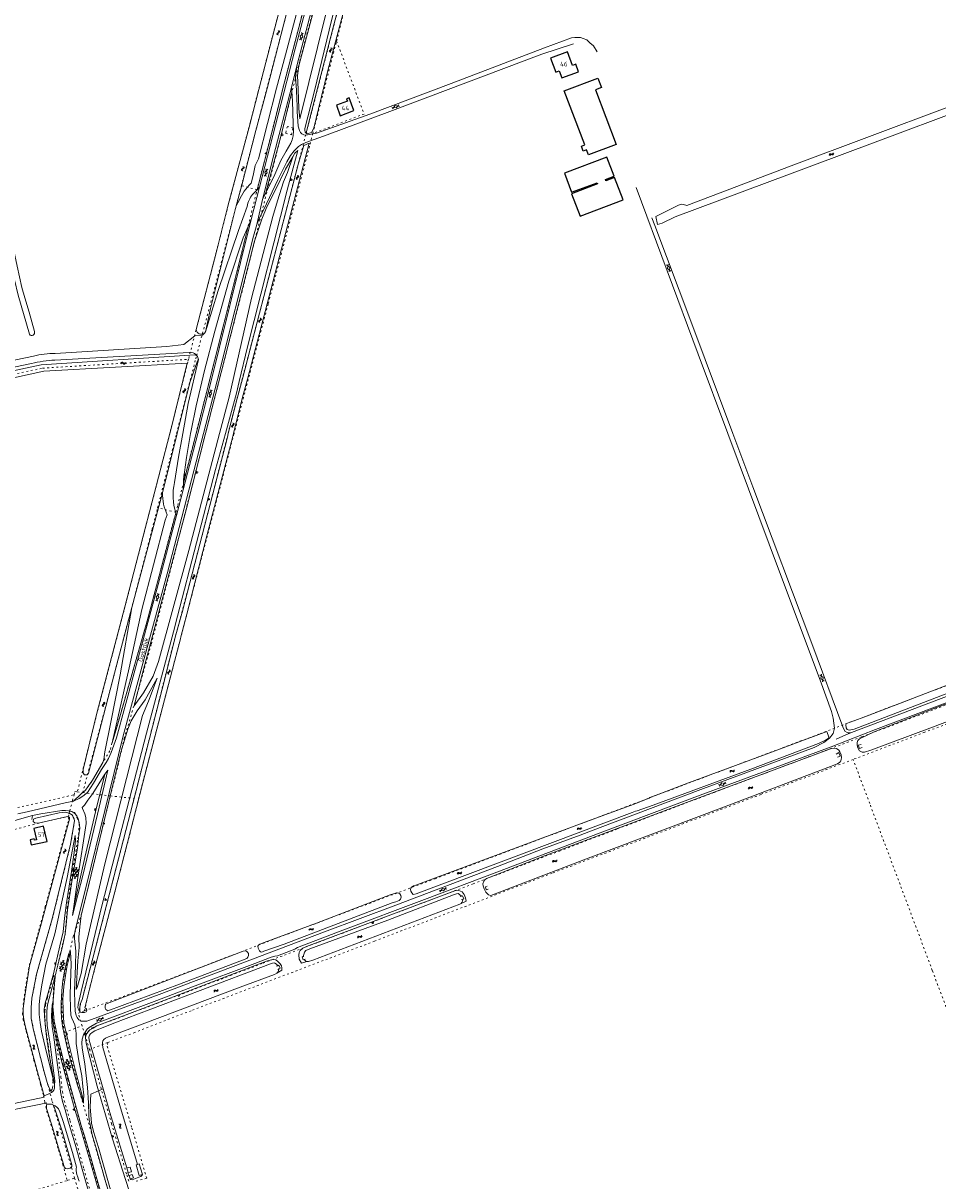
# Model space of a CAD drawing. Header units: metres. Extents: x 64961 to 73789, y 403835 to 410663.
# Tile 68 of 135: x 70276 to 70774, y 404593 to 405223. Entities that reach past the tile are written whole.
import ezdxf

# ---------------------------------------------------------------- set-up
doc = ezdxf.new("R2010")
doc.units = ezdxf.units.M
doc.linetypes.add('PERCEELGRENS', pattern=[2.5, 1, -1.5])
for name, color, linetype, lineweight in [('B-GEO-OG-GEBOUW_hoofdgebouw-G', 2, 'Continuous', 25), ('B-GEO-OG-GEBOUW_huisnr-T', 6, 'Continuous', 25), ('B-GEO-OG-GRENS_perceel-G', 253, 'PERCEELGRENS', 0), ('B-GEO-OG-HEK-G', 253, 'WZE_AFRASTERING', 0), ('B-GEO-OG-KUNSTWERK-G', 253, 'Continuous', 0), ('B-GEO-OG-OVLIJNOBJ-G', 253, 'Continuous', 0), ('B-GEO-OG-SLOOT_insteek-G', 253, 'Continuous', 0), ('B-GEO-OG-SLOOT_kant-G', 253, 'Continuous', 0), ('B-GEO-OG-STRAATNAAM-T', 7, 'Continuous', 35), ('B-GEO-OG-TALUD-S', 253, 'Continuous', 0), ('B-GEO-OG-VERH_gesl-S', 253, 'Continuous', 0), ('B-GEO-OG-VERH_kntgesl-G', 253, 'Continuous', 0), ('B-GEO-OG-VERH_kntopen-G', 253, 'Continuous', 0), ('B-GEO-OG-WATER-S', 253, 'Continuous', 0), ('T22', 7, 'Continuous', 0)]:
    doc.layers.add(name, color=color, linetype=linetype, lineweight=lineweight)
doc.styles.add('isocp', font='isocp.shx')
doc.linetypes.add('WZE_AFRASTERING', pattern='A,9,-1.72,[205,WZE.shx,S=0.155,R=0,X=0,Y=0],-3.28', length=14)

# ---------------------------------------------------------------- blocks, each defined once
blk = doc.blocks.new('S012')
at = {"color": 0}
for p, q in [((1.18, 2.05), (0, 0)), ((1.18, -2.05), (0, 0)), ((1.4, 0), (0.21, -2.05)), ((1.4, 0), (0.22, 2.05))]:
    blk.add_line(p, q, dxfattribs=at)
blk = doc.blocks.new('S04')
at = {"color": 0}
for p, q in [((0, 0.5), (0.5, 0.5)), ((0, 0.25), (1, 0.25)), ((0, 0), (0.5, 0)), ((0, -0.25), (1, -0.25)), ((0, -0.5), (0.5, -0.5))]:
    blk.add_line(p, q, dxfattribs=at)
blk = doc.blocks.new('S05')
at = {"color": 0}
for p, q in [((0.08, 0.3), (0.38, 0.59)), ((0.11, -0.19), (0.41, 0.09)), ((0.38, 0.59), (0.68, 0.71)), ((0.41, 0.09), (0.71, 0.21)), ((0.68, 0.71), (1.01, 0.62)), ((0.71, 0.21), (1.02, 0.12)), ((1.01, 0.62), (1.33, 0.37)), ((1.02, 0.12), (1.36, -0.12)), ((1.33, 0.37), (1.66, 0.13)), ((1.66, 0.13), (1.97, 0.04)), ((1.97, 0.04), (2.28, 0.16)), ((2.28, 0.16), (2.58, 0.44)), ((1.36, -0.12), (1.68, -0.37)), ((1.68, -0.37), (2, -0.46)), ((2, -0.46), (2.31, -0.33)), ((2.31, -0.33), (2.61, -0.05))]:
    blk.add_line(p, q, dxfattribs=at)
blk = doc.blocks.new('S016')
at = {"color": 0, "linetype": 'Continuous'}
for points in [[(0.01, -0.38), (2.65, 1.15)], [(2.65, -1.15), (0.01, 0.38)], [(5.07, -1.15), (1.09, 1.15)], [(1.09, -1.15), (5.07, 1.15)], [(6.16, -0.38), (3.51, 1.15)], [(3.51, -1.15), (6.16, 0.37)]]:
    blk.add_lwpolyline(points, dxfattribs=at)

msp = doc.modelspace()

# ---------------------------------------------------------------- linework, layer by layer
at = {"layer": 'B-GEO-OG-GEBOUW_hoofdgebouw-G'}
for points in [[(70578.641, 405196.895), (70577.107, 405200.975), (70575.37, 405200.322), (70572.608, 405207.671), (70563.406, 405204.213), (70566.271, 405196.588), (70568.132, 405197.287), (70569.561, 405193.483), (70578.641, 405196.895)], [(70591.162, 405188.29), (70587.796, 405187.016), (70599.041, 405157.31), (70584.074, 405151.644), (70583.061, 405154.32), (70581.227, 405153.626), (70580.194, 405156.354), (70582.016, 405157.044), (70570.889, 405186.436), (70589.235, 405193.381), (70591.162, 405188.29)], [(70456.259, 405175.695), (70453.677, 405182.633), (70452.338, 405182.135), (70452.818, 405180.844), (70446.76, 405178.59), (70448.862, 405172.942), (70456.259, 405175.695)], [(70602.956, 405127.063), (70598.306, 405139.278), (70593.57, 405137.495), (70593.279, 405138.186), (70597.978, 405139.954), (70594.067, 405150.348), (70570.953, 405141.649), (70574.865, 405131.256), (70588.726, 405136.472), (70588.99, 405135.771), (70574.886, 405130.464), (70579.488, 405118.231), (70602.956, 405127.063)], [(70289.148, 404777.978), (70287.269, 404786.175), (70281.978, 404784.962), (70283.369, 404778.897), (70282.352, 404778.663), (70282.209, 404779.286), (70279.899, 404778.756), (70280.53, 404776.002), (70289.148, 404777.978)]]:
    msp.add_lwpolyline(points, dxfattribs=at)
at = {"layer": 'B-GEO-OG-GRENS_perceel-G'}
for points in [[(70490.246, 405734.909), (70490.711, 405730.898), (70492.382, 405676.603), (70493.326, 405629.728), (70495.484, 405572.744), (70496.999, 405536.221), (70498.268, 405502.673), (70498.532, 405491.966), (70498.315, 405483.161), (70497.739, 405475.069), (70496.919, 405469.832), (70493.619, 405456.737), (70489.021, 405439.117), (70477.467, 405394.592), (70464.025, 405343.638), (70445.631, 405273.755), (70426.764, 405202.443), (70413.681, 405150.538), (70395.413, 405077.562), (70375.504, 405000)], [(70387.802, 405000), (70392.106, 405016.965), (70397.721, 405038.048), (70417.287, 405113.219), (70433.516, 405175.797), (70448.387, 405233.825), (70473.934, 405331.91), (70490.18, 405394.102), (70495.339, 405413.956), (70503.573, 405446.61), (70504.806, 405451.148), (70508.613, 405465.771), (70510.034, 405473.074), (70510.354, 405478.421), (70510.565, 405485.267), (70509.299, 405525.515), (70507.135, 405583.967), (70506.644, 405596.295), (70505.469, 405627.516), (70504.76, 405647.055), (70504.548, 405654.062), (70503.7, 405677.92), (70502.017, 405727.43)], [(70446.854, 405213.562), (70461.696, 405272.247), (70479.616, 405341.534), (70497.299, 405410.226), (70510.501, 405461.893), (70513.918, 405476.059), (70514.266, 405479.629), (70513.361, 405509.847), (70511.856, 405542.562), (70508.591, 405614.536), (70507.003, 405665.647), (70504.863, 405720.261)], [(70455.786, 405380.421), (70452.001, 405366.045), (70449.061, 405355.549), (70444.781, 405340.456), (70441.679, 405329.057), (70433.833, 405299.849), (70426.404, 405272.101), (70422.409, 405256.52), (70422.019, 405254.577), (70404.006, 405185.496), (70399.868, 405169.286), (70387.873, 405124.355), (70381.422, 405098.986), (70373.512, 405068.415), (70366.172, 405040.331)], [(70395.057, 405134.871), (70401.247, 405158.53), (70415.831, 405214.178), (70426.155, 405254.121), (70433.527, 405282.364), (70441.845, 405315.889), (70443.278, 405321.429)], [(70403.562, 405132.646), (70411.686, 405164.457), (70418.478, 405191.157), (70426.981, 405223.629), (70434.442, 405253.275), (70442.26, 405281.941), (70444.927, 405292.113), (70449.349, 405310.006), (70453.602, 405323.744)], [(70446.854, 405213.562), (70461.811, 405173.853), (70433.903, 405163.258)], [(70433.903, 405163.258), (70446.854, 405213.562)], [(70433.903, 405163.258), (70432.109, 405156.293), (70409.588, 405070.457), (70391.026, 405000)], [(70422.219, 405162.575), (70423.185, 405166.2), (70420.09, 405167.025), (70419.123, 405163.401), (70422.219, 405162.575)], [(70359.718, 405000), (70370.126, 405040.565), (70370.613, 405042.329), (70382.187, 405085.681), (70395.057, 405134.871)], [(70370.311, 405000), (70385.297, 405058.857), (70394.602, 405096.015), (70402.988, 405130.398), (70403.562, 405132.646)], [(70403.562, 405132.646), (70395.057, 405134.871)], [(70121.474, 405000), (70286.758, 405035.541), (70366.172, 405040.331)], [(70366.172, 405040.331), (70365.758, 405038.758), (70356.735, 405002.676), (70356.041, 405000)], [(70356.041, 405000), (70331.542, 404905.535), (70316.335, 404847.704), (70305.65, 404804.874)], [(70391.026, 405000), (70390.958, 404999.741), (70357.592, 404872.118), (70339.168, 404801.943), (70338.686, 404799.668), (70333.129, 404777.526), (70312.563, 404698.762), (70309.493, 404685.686)], [(70375.504, 405000), (70360.638, 404942.084), (70345.901, 404885.178), (70337.76, 404856.366), (70333.63, 404841.96), (70331.268, 404834.459), (70328.09, 404820.293), (70323.628, 404802.688)], [(70336.584, 404801.382), (70346.972, 404841.903), (70357.378, 404883.068), (70368.505, 404924.733), (70381.406, 404974.786), (70387.802, 405000)], [(70349.392, 404959.563), (70356.113, 404985.951), (70359.718, 405000)], [(70359.333, 404957.032), (70360.346, 404960.863), (70370.311, 405000)], [(70308.587, 404804.518), (70324.135, 404862.71), (70330.602, 404887.502), (70336.711, 404910.497), (70346.412, 404947.865), (70349.392, 404959.563)], [(70308.587, 404804.518), (70310.133, 404805.821), (70313.996, 404811.311), (70323.758, 404828.034), (70324.556, 404831.527), (70327.63, 404841.869), (70343.521, 404897.233), (70359.333, 404957.032)], [(70359.333, 404957.032), (70349.392, 404959.563)], [(70309.493, 404685.686), (70369.285, 404708.077), (70415.525, 404725.795), (70500.517, 404757.645), (70596.802, 404793.925), (70647.679, 404813.082), (70710.086, 404836.55), (70819.683, 404878.215), (70918.94, 404915.453), (70980.99, 404938.801), (71000, 404946.027)], [(70309.768, 404672.834), (70313.778, 404676.5), (70348.998, 404689.776), (70389.093, 404704.937), (70406.854, 404711.686), (70447.447, 404727.038), (70485.245, 404741.255), (70521.288, 404754.874), (70549.017, 404765.395), (70568.255, 404772.729), (70599.889, 404784.743), (70652.449, 404804.618), (70703.766, 404823.893), (70733.014, 404834.899), (70794.225, 404858), (70811.353, 404864.471), (70846.694, 404877.855), (70903.519, 404899.884), (70958.923, 404920.306), (71000, 404935.719)], [(71000, 404925.176), (70927.418, 404897.918), (70842.463, 404865.879), (70767.158, 404837.35), (70728.177, 404822.561)], [(70728.177, 404822.561), (70678.019, 404803.531), (70564.239, 404760.648), (70467.567, 404723.677), (70367.63, 404685.819), (70336.93, 404673.988), (70325.503, 404669.708), (70322.202, 404668.446)], [(70849.413, 404500), (70842.575, 404518.354), (70806.016, 404615.364), (70771.309, 404707.766), (70737.203, 404798.597), (70728.177, 404822.561)], [(70273.177, 404796.327), (70303.872, 404803.351)], [(70301.562, 404794.557), (70303.042, 404800.19), (70303.872, 404803.351)], [(70303.872, 404803.351), (70304.314, 404805.036), (70305.65, 404804.874)], [(70305.65, 404804.874), (70308.587, 404804.518)], [(70308.587, 404804.518), (70317.928, 404803.386), (70323.628, 404802.688)], [(70298.735, 404673.941), (70297.623, 404679.673), (70297.08, 404689.091), (70297.246, 404697.088), (70298.569, 404705.362), (70301.124, 404715.645), (70301.623, 404717.946), (70303.418, 404726.077), (70308.044, 404738.852), (70311.242, 404751.678), (70320.19, 404788.982), (70323.628, 404802.688)], [(70336.584, 404801.382), (70319.542, 404735.297), (70308.253, 404691.983), (70307.359, 404689.368), (70306.191, 404684.449)], [(70323.628, 404802.688), (70336.584, 404801.382)], [(70000, 404722.336), (70104.576, 404745.956), (70119.521, 404748.998), (70192.079, 404765.678), (70263.741, 404782.378), (70269.198, 404783.887), (70285.9, 404788.183), (70300.386, 404791.499), (70300.72, 404791.35)], [(70300.72, 404791.35), (70301.101, 404791.054), (70300.764, 404789.044), (70296.849, 404774.565), (70288.188, 404742.405), (70284.337, 404728.198), (70281.777, 404718.948), (70279.183, 404709.051), (70277.335, 404697.346), (70276.277, 404690.103), (70275.884, 404684.197), (70276.176, 404681.098), (70277.863, 404674.425), (70282.053, 404658.717), (70285.604, 404645.791), (70287.268, 404639.524), (70287.921, 404636.099), (70289.018, 404631.216), (70291.261, 404623.939), (70295.411, 404610.03), (70297.749, 404602.119), (70300.166, 404593.413)], [(70290.569, 404641.928), (70289.737, 404645.234), (70289.62, 404645.488), (70287.555, 404652.536), (70281.871, 404675.146), (70280.545, 404681.649), (70280.483, 404687.45), (70280.938, 404692.646), (70283.508, 404705.741), (70292.02, 404735.822), (70302.016, 404776.457), (70304.146, 404789.188), (70303.847, 404790.152), (70303.414, 404791.225), (70302.948, 404792.149), (70301.942, 404792.986), (70301.222, 404793.261)], [(70301.562, 404794.557), (70304.115, 404793.604), (70305.674, 404790.673), (70306.655, 404787.602), (70306.463, 404782.782), (70305.785, 404778.458), (70303.232, 404762.544), (70300.144, 404742.218), (70299.018, 404727.504), (70296.378, 404716.544), (70294.125, 404707.003), (70294.004, 404706.24)], [(70300.72, 404791.35), (70301.1, 404792.796), (70301.222, 404793.261)], [(70301.222, 404793.261), (70301.562, 404794.557)], [(70290.569, 404641.928), (70291.425, 404642.413), (70291.95, 404643.063), (70292.189, 404643.847), (70292.344, 404647.579), (70291.384, 404655.809), (70289.805, 404667.404), (70288.267, 404677.603), (70288.024, 404682.138), (70288.011, 404685.618), (70288.366, 404689.177), (70289.37, 404692.864), (70292.46, 404704.123), (70294.004, 404706.24)], [(70294.004, 404706.24), (70292.72, 404698.139), (70292.297, 404689.254), (70292.882, 404680.231), (70292.991, 404679.622)], [(70309.493, 404685.686), (70306.191, 404684.449)], [(70308.314, 404677.556), (70306.191, 404684.449)], [(70292.991, 404679.622), (70294.659, 404670.259), (70296.63, 404662.284), (70297.942, 404656.368), (70300.49, 404648.287), (70311.545, 404609.805), (70326.429, 404558.406), (70343.844, 404500)], [(70292.991, 404679.622), (70293.016, 404677.169), (70293.609, 404672.787), (70294.361, 404667.487), (70295.72, 404657.798), (70296.689, 404649.689), (70297.499, 404641.795), (70298.497, 404636.717), (70299.943, 404632.065), (70301.71, 404625.938), (70305.407, 404613.356), (70309.225, 404599.739), (70312.463, 404588.419), (70318.41, 404566.762), (70325.614, 404541.78), (70330.225, 404528.433), (70341.997, 404500)], [(70298.735, 404673.941), (70308.314, 404677.556)], [(70309.768, 404672.834), (70308.314, 404677.556)], [(70348.43, 404500), (70330.828, 404559.46), (70316.86, 404607.038), (70307.118, 404641.061), (70299.189, 404671.602), (70298.735, 404673.941)], [(70312.287, 404664.656), (70309.768, 404672.834)], [(70322.202, 404668.446), (70312.287, 404664.656)], [(70312.287, 404664.656), (70313.385, 404661.092), (70324.317, 404624.309), (70332.619, 404596.43), (70333.935, 404592.033)], [(70322.202, 404668.446), (70321.969, 404666.465), (70327.757, 404647.327), (70335.417, 404621.878), (70343.424, 404594.58), (70337.017, 404592.86)], [(70304.199, 404594.641), (70291.803, 404637.025), (70290.569, 404641.928)], [(70000, 404519.857), (70010.26, 404523.55), (70021.879, 404527.68), (70034.072, 404531.458), (70070.392, 404539.791), (70117.913, 404550.931), (70168.444, 404562.792), (70201.892, 404569.825), (70249.32, 404580.33), (70264.106, 404583.505), (70284.426, 404588.618), (70300.166, 404593.413)], [(70300.166, 404593.413), (70300.453, 404593.5), (70304.199, 404594.641)], [(70304.199, 404594.641), (70307.813, 404582.295)]]:
    msp.add_lwpolyline(points, dxfattribs=at)
at = {"layer": 'B-GEO-OG-HEK-G'}
for points in [[(70347.649, 404505.533), (70343.132, 404520.789), (70328.161, 404572.957), (70317.176, 404611.365), (70314.541, 404620.074), (70313.415, 404624.658), (70312.68, 404633.539), (70313.043, 404640.365), (70317.266, 404642.212)], [(70317.266, 404642.212), (70319.663, 404643.261)]]:
    msp.add_lwpolyline(points, dxfattribs=at)
at = {"layer": 'B-GEO-OG-KUNSTWERK-G'}
for points in [[(70430.797, 405162.978), (70430.839, 405162.994)], [(70430.839, 405162.994), (70433.135, 405163.842)], [(70429.018, 405156.773), (70431.866, 405157.91)], [(70732.535, 404830.776), (70731.004, 404830.314), (70731.64, 404828.539), (70733.037, 404829.056)], [(70718.983, 404825.524), (70720.414, 404826.269), (70721.109, 404824.419), (70719.617, 404823.882)], [(70528.889, 404753.533), (70527.889, 404753.156), (70528.409, 404751.512), (70529.504, 404751.891)], [(70514.248, 404747.975), (70514.805, 404748.13)], [(70514.805, 404748.13), (70515.4, 404748.296), (70516.094, 404746.687), (70515.569, 404746.51)], [(70515.569, 404746.51), (70514.872, 404746.275)], [(70428.629, 404715.253), (70428.041, 404715.09), (70428.612, 404713.418), (70429.202, 404713.616)], [(70429.071, 404715.375), (70428.629, 404715.253)], [(70414.162, 404710.006), (70414.812, 404710.288)], [(70414.787, 404708.293), (70415.326, 404708.572)], [(70415.326, 404708.572), (70416.098, 404708.972), (70415.454, 404710.566), (70414.812, 404710.288)], [(70429.202, 404713.616), (70429.699, 404713.782)], [(70341.019, 404596.611), (70339.405, 404596.029), (70337.65, 404601.853), (70338.438, 404602.113)], [(70338.438, 404602.113), (70339.306, 404602.4), (70341.241, 404596.691), (70341.019, 404596.611)], [(70332.633, 404600.351), (70334.35, 404600.72), (70335.092, 404598.151), (70333.377, 404597.836)], [(70332.633, 404600.351), (70333.377, 404597.836)], [(70333.926, 404595.959), (70333.778, 404595.916), (70333.158, 404597.764), (70333.377, 404597.836)], [(70334.383, 404594.393), (70336.214, 404594.919), (70335.605, 404596.699), (70333.868, 404596.156), (70333.926, 404595.959)], [(70333.926, 404595.959), (70334.383, 404594.393)]]:
    msp.add_lwpolyline(points, dxfattribs=at)
at = {"layer": 'B-GEO-OG-OVLIJNOBJ-G'}
for points in [[(70484.298, 405393.573), (70490.301, 405412.167), (70478.556, 405387.403), (70473.124, 405377.467), (70471.066, 405370.017), (70459.566, 405326.649), (70448.239, 405283.54), (70435.178, 405233.274), (70426.363, 405200.022), (70425.655, 405194.869), (70425.858, 405187.192), (70426.295, 405176.853), (70426.795, 405171.174), (70441.388, 405229.891), (70454.338, 405276.976), (70476.057, 405360.029), (70484.298, 405393.573)], [(70401.439, 405140.418), (70402.493, 405145.899), (70404.373, 405149.534), (70414.147, 405187.837), (70419.114, 405206.118), (70430.011, 405247.12), (70434.967, 405265.131), (70437.951, 405274.175), (70444.927, 405292.113), (70442.26, 405281.941), (70434.442, 405253.275), (70426.981, 405223.629), (70418.478, 405191.157), (70411.686, 405164.457), (70403.562, 405132.646)], [(70430.797, 405162.978), (70430.398, 405163.195), (70430.032, 405163.65), (70429.683, 405164.031), (70429.498, 405165.25), (70429.51, 405165.905), (70434.704, 405185.746), (70444.305, 405225.404), (70451.555, 405252.658), (70452.223, 405254.462), (70453.736, 405254.436)], [(70408.348, 405131.049), (70416.608, 405162.294), (70422.433, 405185.867)], [(70375.555, 405000), (70386.05, 405041.054), (70402.111, 405104.612), (70406.157, 405116.691), (70408.916, 405123.259), (70413.36, 405132.268), (70419.057, 405143.914), (70422.962, 405150.53)], [(70422.962, 405150.53), (70420.047, 405142.012), (70418.005, 405136.877), (70414.743, 405126.624), (70412.1, 405118.081), (70400.502, 405073.626), (70388.329, 405019.793), (70383.14, 405000)], [(70386.285, 405000), (70392.279, 405021.926), (70393.885, 405028.283), (70398.37, 405047.219), (70419.998, 405132.477), (70425.787, 405154.067), (70424.107, 405152.469), (70422.962, 405150.53)], [(70400.293, 405136.222), (70401.439, 405140.418)], [(70392.23, 405123.941), (70393.753, 405126.743)], [(70370.311, 405000), (70385.297, 405058.857), (70394.602, 405096.015), (70398.646, 405112.6)], [(70306.946, 404685.262), (70305.878, 404687.388), (70306.16, 404689.147), (70307.826, 404696.215), (70319.102, 404743.63), (70343.386, 404836.835), (70358.086, 404892.062), (70360.247, 404900.502), (70380.903, 404980.311), (70386.285, 405000)], [(70383.14, 405000), (70366.442, 404936.302), (70349.815, 404875.83), (70347.046, 404867.9), (70341.71, 404858.742), (70336.666, 404851.699), (70340.716, 404868.144), (70364.929, 404958.437), (70375.555, 405000)], [(70363.416, 404972.921), (70370.311, 405000)], [(70353.553, 404952.707), (70340.807, 404904.1), (70333.952, 404872.336), (70324.556, 404831.527), (70327.63, 404841.869), (70343.521, 404897.233), (70359.235, 404956.663)], [(70354.628, 404955.685), (70353.553, 404952.707)], [(70335.376, 404905.305), (70329.007, 404868.653), (70323.897, 404842.857), (70320.622, 404826.782), (70320.112, 404822.499), (70319.639, 404820.978), (70313.996, 404811.311), (70310.133, 404805.821), (70307.51, 404803.623), (70303.648, 404799.924)], [(70349.063, 404866.877), (70344.387, 404858.293), (70342.682, 404854.975), (70338.215, 404848.932), (70334.908, 404843.603), (70333.099, 404838.977), (70329.283, 404826.604), (70322.586, 404799.003), (70311.958, 404754.549), (70307.731, 404737.597), (70306.997, 404731.481), (70306.515, 404725.855), (70306.629, 404720.222), (70305.992, 404713.026), (70304.966, 404697.389), (70305.578, 404698.483), (70307.757, 404706.028), (70310.509, 404722.111), (70320.668, 404765.753), (70341.192, 404846.567), (70344.431, 404854.282), (70349.063, 404866.877)], [(70303.779, 404742.547), (70309.759, 404769.151), (70315.579, 404793.972), (70320.706, 404814.51)], [(70293.013, 404646.292), (70288.191, 404666.206), (70286.209, 404674.73), (70285.332, 404679.302), (70284.924, 404683.79), (70284.928, 404689.071), (70285.244, 404692.827), (70286.408, 404699.81), (70288.585, 404711.143), (70293.381, 404727.622), (70300.127, 404758.339), (70304.459, 404781.152), (70304.586, 404778.543), (70303.898, 404771.999), (70302.411, 404761.632), (70299.755, 404744.506), (70298.713, 404736.089), (70298.004, 404728.76), (70296.182, 404721.092), (70292.705, 404705.797), (70289.431, 404694.293), (70288.103, 404689.844), (70287.591, 404686.606), (70287.705, 404682.802), (70288.091, 404678.5), (70288.826, 404671.723), (70290.139, 404663.093), (70293.013, 404646.292)], [(70430.636, 404712.581), (70427.746, 404711.704), (70426.523, 404713.936), (70426.231, 404716.282), (70426.436, 404717.51), (70426.984, 404718.564), (70428.536, 404719.931), (70430.499, 404720.774), (70511.241, 404750.981), (70513.507, 404751.303), (70515.208, 404750.451), (70516.377, 404748.973), (70517.148, 404747.254), (70517.443, 404745.351), (70514.674, 404744.121)], [(70301.859, 404717.757), (70300.204, 404710.464), (70299.14, 404704.957), (70298.271, 404699.044), (70297.755, 404692.298), (70297.857, 404685.471), (70298.376, 404679.212), (70299.678, 404672.951), (70301.676, 404664.633), (70304.726, 404653.146), (70309.096, 404636.993)], [(70291.958, 404688.403), (70292.048, 404682.088), (70292.565, 404678.684), (70293.45, 404673.702), (70294.601, 404668.463), (70296.694, 404660.054), (70300.713, 404645.004), (70304.372, 404632.018), (70306.94, 404623.151)], [(70293.251, 404645.309), (70293.013, 404646.292)], [(70306.94, 404623.151), (70323.201, 404567.574), (70334.603, 404529.475), (70342.62, 404502.411), (70343.36, 404500)]]:
    msp.add_lwpolyline(points, dxfattribs=at)
for points in [[(70400.293, 405136.222, 0.0870348), (70393.753, 405126.743)], [(70354.628, 404955.685, -0.11272), (70352.056, 404967.715)]]:
    msp.add_lwpolyline(points, format="xyb", dxfattribs=at)
at = {"layer": 'B-GEO-OG-SLOOT_insteek-G'}
for points in [[(70000, 405440.755), (70012.776, 405443.527), (70074.51, 405456.775), (70126.679, 405468.072), (70136.894, 405470.009), (70184.869, 405480.138), (70185.882, 405480.233), (70186.289, 405480.001), (70186.487, 405479.53), (70193.315, 405448.268), (70209.978, 405374.689), (70228.129, 405293.092), (70257.984, 405157.241), (70263.012, 405136.061), (70272.807, 405091.052), (70275.431, 405079.444), (70277.076, 405073.806), (70279.512, 405065.925), (70282.36, 405055.423)], [(70279.521, 405053.939), (70273.464, 405075.281), (70267.413, 405100.365), (70260.832, 405129.468), (70254.7, 405158.871), (70242.471, 405214.144), (70226.313, 405286.648), (70209.565, 405360.678), (70191.658, 405441.26), (70183.616, 405476.941), (70128.088, 405465.128), (70076.032, 405453.562), (70032.111, 405444.407), (70000, 405437.583)], [(70404.44, 405187.161), (70422.019, 405254.577), (70422.552, 405257.226), (70422.869, 405258.249), (70423.368, 405258.952), (70424.027, 405259.202), (70424.477, 405259.213), (70425.019, 405259.185), (70425.821, 405259.021), (70426.543, 405258.578), (70426.808, 405257.675), (70426.776, 405256.927), (70426.508, 405255.472), (70421.133, 405234.923), (70409.077, 405187.753)], [(70452.228, 405248.522), (70445.413, 405222.447), (70436.802, 405189.115), (70431.304, 405167.932), (70430.564, 405164.109), (70430.7, 405163.302), (70430.839, 405162.994)], [(70433.135, 405163.842), (70434.494, 405166.23), (70436.941, 405176.724), (70442.077, 405197.52), (70451.831, 405234.125), (70455.575, 405248.061)], [(70409.077, 405187.753), (70402.848, 405164.826)], [(70824.253, 405189.824), (70705.737, 405145.695), (70631.236, 405117.973)], [(70635.777, 405124.641), (70637.653, 405124.051), (70694.39, 405145.695), (70779.704, 405177.636), (70823.413, 405193.396)], [(70404.44, 405187.161), (70399.161, 405166.637)], [(70399.161, 405166.637), (70387.873, 405124.355), (70381.422, 405098.986), (70370.361, 405056.54)], [(70392.23, 405123.941), (70395.284, 405135.08), (70402.848, 405164.826)], [(70429.018, 405156.773), (70426.138, 405147.099), (70404.792, 405065.392), (70395.583, 405029.778)], [(70398.331, 405029.472), (70409.111, 405070.498), (70420.115, 405112.926), (70427.563, 405141.251), (70431.866, 405157.91)], [(70635.777, 405124.641), (70634.861, 405124.724), (70633.102, 405124.24), (70620.667, 405118.038), (70621.629, 405113.761), (70624.239, 405114.468), (70631.236, 405117.973)], [(70375.487, 405055.239), (70378.152, 405068.055), (70392.23, 405123.941)], [(70369.586, 405042.702), (70286.011, 405037.248), (70109.998, 405000)], [(70132.559, 405000), (70287.506, 405033.835), (70365.555, 405038.206)], [(70365.555, 405038.206), (70356.735, 405002.676), (70356.041, 405000)], [(70370.885, 405039.028), (70366.991, 405027.737), (70360.089, 405000)], [(70395.583, 405029.778), (70392.623, 405019.043)], [(70398.331, 405029.472), (70395.708, 405019.785)], [(70387.885, 405000), (70392.623, 405019.043)], [(70395.708, 405019.785), (70390.715, 405000)], [(70356.041, 405000), (70331.542, 404905.535), (70316.335, 404847.704), (70311.867, 404829.795), (70308.915, 404817.103), (70308.827, 404815.945), (70308.789, 404815.03), (70309.48, 404814.111), (70311.009, 404814.142), (70311.698, 404815.145), (70326.91, 404873.629), (70335.376, 404905.305)], [(70360.089, 405000), (70352.056, 404967.715)], [(70362.61, 404901.982), (70362.763, 404902.475), (70387.374, 404997.944), (70387.885, 405000)], [(70390.715, 405000), (70389.605, 404995.601), (70376.205, 404944.299), (70365.209, 404901.661)], [(70352.056, 404967.715), (70335.376, 404905.305)], [(70362.61, 404901.982), (70358.881, 404889.162)], [(70365.209, 404901.661), (70362.091, 404889.277)], [(70306.946, 404685.262), (70306.969, 404686.962), (70307.293, 404689.357), (70308.253, 404691.983), (70323.082, 404748.879), (70335.861, 404798.564), (70353.633, 404867.884), (70358.881, 404889.162)], [(70362.091, 404889.277), (70361.766, 404888.2), (70358.545, 404875.895), (70341.417, 404809.759), (70326.126, 404750.546), (70314.545, 404706.184), (70309.8, 404687.426)], [(70856.058, 404888.702), (70855.888, 404889.839), (70855.344, 404890.571), (70854.734, 404890.713), (70853.596, 404890.6), (70779.478, 404862.966), (70734.554, 404845.68), (70724.545, 404842.157), (70724.141, 404841.314), (70724.432, 404839.762), (70724.997, 404838.878), (70726.068, 404838.421), (70728.678, 404839.089), (70776.001, 404857.117), (70850.757, 404885.293), (70855.419, 404887.135), (70855.849, 404887.559), (70856.058, 404888.702)], [(70850.075, 404879.337), (70773.673, 404850.755), (70739.605, 404837.518), (70731.689, 404833.744), (70730.717, 404832.798), (70730.409, 404831.843), (70730.43, 404830.552), (70730.6, 404829.434), (70730.958, 404828.452), (70731.679, 404827.287), (70733.078, 404826.53), (70734.408, 404826.495), (70737.904, 404827.558), (70771.469, 404840.217), (70848.527, 404869.322)], [(70619.246, 404797.705), (70672.564, 404817.33), (70709.241, 404831.293), (70713.202, 404832.99), (70714.535, 404833.98), (70714.961, 404834.633), (70713.865, 404837.844), (70679.317, 404824.903), (70638.537, 404809.792), (70623.888, 404804.257), (70617.469, 404801.855)], [(70530.888, 404748.513), (70529.572, 404748.891), (70528.839, 404749.544), (70528.067, 404750.31), (70527.165, 404752.119), (70526.643, 404753.858), (70526.57, 404754.825), (70527.058, 404756.352), (70527.635, 404757.102), (70528.423, 404757.723), (70532.329, 404759.267), (70560.056, 404770.028), (70644.649, 404801.762), (70715.88, 404828.304), (70719.181, 404828.547), (70720.45, 404827.599), (70721.034, 404826.659), (70721.686, 404825.093), (70721.825, 404823.576), (70721.765, 404822.587), (70721.456, 404821.747), (70720.992, 404821.036), (70719.601, 404820.159), (70656.646, 404796.295), (70583.912, 404768.76), (70530.888, 404748.513)], [(70488.789, 404753.742), (70489.998, 404754.142), (70584.023, 404789.097), (70608.434, 404797.985)], [(70617.04, 404801.411), (70608.434, 404797.985)], [(70619.246, 404797.705), (70610.635, 404794.564)], [(70617.469, 404801.855), (70617.04, 404801.411)], [(70291.533, 404641.325), (70289.62, 404645.488), (70287.555, 404652.536), (70281.871, 404675.146), (70280.545, 404681.649), (70280.483, 404687.45), (70280.938, 404692.646), (70283.508, 404705.741), (70292.02, 404735.822), (70302.016, 404776.457), (70304.146, 404789.188), (70303.847, 404790.152), (70303.414, 404791.225), (70302.948, 404792.149), (70301.942, 404792.986), (70300.55, 404793.518), (70299.481, 404793.813), (70297.616, 404793.775), (70295.7, 404793.475), (70283.012, 404790.634), (70281.796, 404790.1), (70281.619, 404788.716), (70282.585, 404788.013), (70284.435, 404787.888), (70285.9, 404788.183), (70300.386, 404791.499), (70301.309, 404791.089), (70301.429, 404790.7), (70301.331, 404789.989), (70297.565, 404776.068), (70285.611, 404731.68), (70279.667, 404710.196), (70277.253, 404694.904), (70276.145, 404686.989), (70276.191, 404683.818), (70276.492, 404680.97), (70277.507, 404676.923), (70283.666, 404653.837), (70287.652, 404639.552)], [(70610.635, 404794.564), (70609.741, 404794.354), (70607.878, 404793.682), (70490.136, 404749.372), (70488.597, 404749.105), (70487.769, 404749.993), (70487.382, 404750.799), (70487.107, 404751.735), (70487.213, 404752.456), (70487.638, 404753.085), (70488.789, 404753.742)], [(70404.986, 404722.033), (70404.255, 404721.482), (70403.979, 404720.888), (70404.091, 404719.877), (70404.45, 404719.045), (70404.805, 404718.442), (70405.468, 404717.841), (70406.095, 404717.752), (70407.187, 404718.25), (70418.339, 404721.946), (70477.21, 404744.491), (70479.11, 404745.067), (70481.005, 404745.872), (70481.712, 404746.504), (70482.116, 404747.685), (70481.876, 404748.472), (70481.237, 404749.38), (70480.73, 404749.841), (70479.946, 404750.044), (70479.405, 404749.956), (70478.358, 404749.577), (70476.103, 404748.825), (70435.947, 404733.519), (70435.934, 404733.533), (70407.392, 404722.873), (70404.986, 404722.033)], [(70514.674, 404744.121), (70515.121, 404744.615), (70515.502, 404745.514), (70515.652, 404746.327), (70515.569, 404746.51)], [(70430.636, 404712.581), (70431.551, 404712.656), (70433.9, 404713.391), (70513.949, 404743.73), (70514.674, 404744.121)], [(70321.04, 404689.334), (70364.697, 404706.233), (70395.892, 404718.211), (70397.046, 404718.365), (70397.833, 404718.175), (70398.347, 404717.682), (70398.809, 404717.001), (70398.924, 404715.921), (70398.59, 404714.907), (70397.952, 404714.166), (70361.253, 404700.342), (70322.231, 404685.754)], [(70414.249, 404706.177), (70417.067, 404707.802), (70417.078, 404709.167), (70416.781, 404710.273), (70416.118, 404711.352), (70414.935, 404712.599), (70413.696, 404713.43), (70412.22, 404713.728), (70409.272, 404712.973), (70401.936, 404710.18), (70348.082, 404689.554), (70316.285, 404677.511), (70314.3, 404676.349), (70312.446, 404675.329), (70311.295, 404674.183), (70310.436, 404672.917), (70310.034, 404671.189), (70310.403, 404668.066), (70316.508, 404644.804), (70317.266, 404642.212)], [(70338.438, 404602.113), (70328.844, 404634.205), (70319.498, 404665.847), (70319.312, 404667.368), (70319.366, 404668.433), (70319.619, 404669.424), (70320.091, 404670.123), (70321.065, 404670.871), (70322.646, 404671.582), (70324.688, 404672.33), (70394.297, 404698.584), (70412.97, 404705.59), (70414.249, 404706.177)], [(70306.946, 404685.262), (70308.091, 404684.87), (70309.531, 404684.823), (70310.465, 404685.131), (70310.841, 404685.971), (70310.638, 404686.799), (70310.149, 404687.19), (70309.8, 404687.426)], [(70322.231, 404685.754), (70321.101, 404686.426), (70320.815, 404687.139), (70320.76, 404688.103), (70321.04, 404689.334)], [(70317.266, 404642.212), (70324.884, 404616.146), (70331.907, 404593.972), (70334.083, 404587.16)], [(70319.663, 404643.261), (70323.374, 404630.354), (70332.633, 404600.351)], [(70289.049, 404634.99), (70288.856, 404634.427), (70288.912, 404632.581), (70291.529, 404624.088), (70295.773, 404609.864), (70298.037, 404602.204), (70298.475, 404600.851), (70299.166, 404599.914), (70300.344, 404599.77), (70301.72, 404600.021), (70302.597, 404600.935), (70302.578, 404601.867), (70297.409, 404620.271), (70293.355, 404632.466), (70292.748, 404634.466)], [(70334.383, 404594.393), (70334.486, 404594.253), (70334.734, 404594.014), (70335.52, 404593.701), (70337.336, 404594.41), (70339.156, 404595.147), (70340.16, 404595.609), (70340.564, 404595.932), (70340.888, 404596.285), (70341.019, 404596.611)]]:
    msp.add_lwpolyline(points, dxfattribs=at)
for points in [[(70279.521, 405053.939, 0.8119336), (70282.36, 405055.423)], [(70370.361, 405056.54, 0.5938079), (70374.926, 405054.641)], [(70369.586, 405042.702, -0.2747748), (70371.362, 405041.37)], [(70371.362, 405041.37, -0.3002392), (70370.885, 405039.028)]]:
    msp.add_lwpolyline(points, format="xyb", dxfattribs=at)
at = {"layer": 'B-GEO-OG-SLOOT_kant-G'}
for points in [[(70428.629, 404715.253), (70428.96, 404716.386), (70429.42, 404717.618), (70430.149, 404718.505), (70432.332, 404719.501), (70474.784, 404735.154), (70510.496, 404748.914), (70512.221, 404749.483), (70513.028, 404749.535), (70513.819, 404749.131), (70514.805, 404748.13)], [(70319.663, 404643.261), (70312.025, 404669.857), (70312, 404671.345), (70312.244, 404672.458), (70312.88, 404673.204), (70313.759, 404673.942), (70315.277, 404674.777), (70325.599, 404678.96), (70372.642, 404696.759), (70410.861, 404711.373), (70412.024, 404711.749), (70412.8, 404711.895), (70413.293, 404711.701), (70414.094, 404711.063), (70414.812, 404710.288)], [(70414.249, 404706.177), (70414.802, 404706.873), (70415.154, 404707.617), (70415.365, 404708.204), (70415.326, 404708.572)], [(70429.202, 404713.616), (70429.689, 404713.125), (70430.157, 404712.706), (70430.636, 404712.581)]]:
    msp.add_lwpolyline(points, dxfattribs=at)
at = {"layer": 'B-GEO-OG-VERH_kntgesl-G'}
for points in [[(70494.124, 405463.265), (70493.478, 405460.581), (70479.904, 405408.809), (70462.746, 405342.613), (70442.84, 405266.903), (70425.347, 405200.788)], [(70464.592, 405362.449), (70460.996, 405348.483), (70442.555, 405278.492), (70424.259, 405209.247), (70415.08, 405173.4), (70404.862, 405134.025)], [(70425.347, 405200.788), (70424.774, 405196.961), (70424.481, 405194.103), (70424.604, 405191.481), (70425.009, 405186.814), (70425.149, 405181.983), (70425.348, 405178.367), (70425.46, 405175.127), (70425.92, 405167.184), (70426.591, 405164.852), (70427.208, 405163.756), (70428.018, 405163.012), (70429.056, 405162.451), (70430.176, 405162.263), (70435.904, 405163.379), (70464.886, 405173.69), (70509.233, 405190.377), (70560.048, 405209.833), (70574.76, 405215.322), (70576.691, 405215.475), (70577.963, 405215.434), (70579.722, 405215.441), (70581.173, 405214.929), (70583.143, 405214.146), (70584.82, 405212.657), (70586.699, 405210.958), (70588.814, 405207.759)], [(70403.464, 405113.695), (70405.512, 405118.451), (70407.181, 405121.884), (70414.817, 405137.977), (70419.761, 405147.772), (70421.805, 405151.236), (70423.835, 405153.895), (70426.157, 405156.119), (70427.75, 405157.327), (70430.109, 405158.427), (70441.785, 405162.565), (70475.804, 405175.165), (70558.642, 405206.47), (70575.957, 405212.026)], [(70422.245, 405188.228), (70412.679, 405151.639), (70406.528, 405127.341)], [(70422.245, 405188.228), (70422.433, 405185.867)], [(70422.433, 405185.867), (70422.813, 405181.088), (70423.246, 405168.373), (70423.347, 405164.534), (70423.133, 405161.936), (70422.742, 405159.866), (70421.867, 405158.028), (70419.413, 405153.598), (70416.519, 405148.633), (70412.602, 405139.718), (70408.348, 405131.049)], [(70400.313, 405116.497), (70404.862, 405134.025)], [(70408.348, 405131.049), (70406.528, 405127.341)], [(70659.899, 405000), (70643.737, 405043.105), (70610.005, 405133.801)], [(70371.24, 405000), (70377.301, 405023.543), (70400.313, 405116.497)], [(70403.464, 405113.695), (70401.627, 405107.345), (70381.824, 405028.673), (70374.398, 405000)], [(70662.633, 405000), (70639.761, 405061.14), (70620.234, 405113.131), (70618.628, 405117.302)], [(70374.398, 405000), (70354.627, 404923.655), (70330.541, 404835.398), (70310.679, 404754.169), (70304.515, 404729.676), (70304.116, 404727.28), (70304.198, 404725.08), (70304.767, 404718.188), (70304.632, 404710.144), (70304.121, 404696.737), (70304.23, 404689.537), (70304.497, 404685.587), (70305.085, 404683.267), (70305.61, 404682.195), (70305.959, 404681.587), (70306.514, 404680.87), (70307.685, 404680.204), (70309.05, 404680.045), (70310.914, 404680.102), (70315.36, 404681.684)], [(70363.329, 404969.267), (70371.24, 405000)], [(70716.397, 404848.584), (70710.148, 404865.722), (70688.154, 404924.643), (70659.899, 405000)], [(70722.561, 404840.32), (70705.63, 404885.61), (70673.484, 404970.995), (70662.633, 405000)], [(70359.638, 404955.391), (70349.745, 404917.809), (70327.017, 404834.375), (70324.139, 404826.331), (70322.618, 404823.147), (70321.341, 404820.808), (70318.824, 404817.043), (70314.401, 404809.714), (70311.146, 404804.648), (70308.687, 404802.602), (70306.644, 404801.254), (70303.648, 404799.924)], [(70706.957, 404829.124), (70712.26, 404831.757), (70715.41, 404834.118), (70717.262, 404836.737), (70718.026, 404839.542), (70717.264, 404844.946), (70716.397, 404848.584)], [(70590.327, 404785.501), (70645.241, 404806.272), (70706.957, 404829.124)], [(70590.373, 404782.653), (70644.837, 404803.075), (70716.147, 404829.429), (70725.401, 404833.047)], [(70303.779, 404742.547), (70303.102, 404737.708), (70308.766, 404760.156), (70317.578, 404796.606), (70322.319, 404816.723), (70320.704, 404814.507)], [(70303.779, 404742.547), (70305.986, 404758.327), (70310.519, 404787.768), (70310.286, 404790.973), (70309.797, 404792.978), (70308.507, 404795.862), (70308.289, 404796.474), (70309.551, 404797.749), (70311.308, 404800.341), (70314.125, 404804.055), (70320.704, 404814.507)], [(70273.182, 404792.876), (70278.428, 404794.132), (70299.078, 404798.936), (70303.648, 404799.924)], [(70271.605, 404789.273), (70281.288, 404792.026)], [(70281.288, 404792.026), (70281.028, 404791.05), (70280.905, 404789.798)], [(70293.66, 404704.715), (70297.491, 404720.018), (70299.108, 404727.663), (70299.551, 404732.505), (70300.262, 404740.654), (70302.912, 404757.164), (70305.81, 404774.314), (70306.467, 404781.454), (70306.934, 404785.139), (70306.61, 404788.193), (70306.067, 404790.159), (70305.343, 404791.824), (70304.233, 404793.182), (70302.699, 404794.289), (70300.863, 404794.662), (70299.143, 404794.814), (70297.242, 404794.719), (70285.765, 404793.031), (70281.288, 404792.026)], [(70315.36, 404681.684), (70350.253, 404694.71), (70395.833, 404711.903), (70440.356, 404728.812), (70479.155, 404743.32), (70534.563, 404764.351), (70559.156, 404773.823), (70579.508, 404781.419), (70590.327, 404785.501)], [(70316.105, 404678.994), (70348.993, 404691.359), (70368.41, 404698.734), (70402.382, 404711.495), (70411.296, 404714.895), (70413.288, 404715.428), (70414.77, 404715.59), (70424.203, 404719.267), (70424.686, 404719.639), (70425.539, 404720.226), (70450.222, 404729.574), (70494.659, 404746.351), (70534.172, 404761.291), (70590.373, 404782.653)], [(70309.096, 404636.993), (70308.949, 404635.395), (70305.728, 404645.199), (70300.71, 404663.513), (70298.483, 404673.002), (70297.519, 404677.311), (70297.111, 404681.78), (70296.895, 404685.974), (70296.805, 404690.413), (70297.052, 404692.936), (70297.216, 404696.802), (70297.738, 404702.335), (70298.644, 404707.354), (70299.898, 404712.678), (70300.828, 404716.466), (70301.812, 404718.557), (70301.859, 404717.757)], [(70301.859, 404717.757), (70302.239, 404711.327), (70301.873, 404700.833), (70301.787, 404694.04), (70301.947, 404687.103), (70302.208, 404683.451), (70302.726, 404681.82), (70303.532, 404679.802), (70304.33, 404678.195), (70304.74, 404676.375), (70305.061, 404673.396), (70305.104, 404671.289), (70305.092, 404670.057), (70305.021, 404668.022), (70306.484, 404658.48), (70308.05, 404650.284), (70308.632, 404644.586), (70309.25, 404639.897), (70309.096, 404636.993)], [(70293.251, 404645.309), (70293.346, 404647.616), (70292.374, 404655.955), (70290.795, 404667.547), (70289.264, 404677.703), (70289.024, 404682.176), (70289.011, 404685.571), (70289.352, 404688.992), (70293.66, 404704.715)], [(70291.958, 404688.402), (70292.004, 404688.86), (70292.495, 404691.333)], [(70292.495, 404691.333), (70292.526, 404689.822), (70292.379, 404687.841), (70292.635, 404684.413), (70293.058, 404680.149), (70294.962, 404670.915), (70299.161, 404654.32), (70307.814, 404623.318)], [(70300.751, 404625.656), (70298.985, 404631.778), (70297.527, 404636.469), (70296.508, 404641.653), (70295.694, 404649.585), (70294.727, 404657.682), (70292.612, 404672.696), (70292.02, 404677.068), (70291.679, 404682.808), (70291.756, 404686.392), (70291.958, 404688.402)], [(70316.105, 404678.994), (70312.102, 404676.73), (70310.986, 404675.681), (70310.333, 404674.735), (70309.718, 404673.789), (70309.086, 404672.732), (70308.204, 404670.232), (70308.094, 404668.327), (70308.301, 404665.458), (70309.725, 404656.886), (70311.274, 404644.024), (70311.78, 404635.639), (70311.993, 404628.833), (70312.172, 404626.467), (70312.637, 404623.79)], [(70226.903, 404628.392), (70229.126, 404627.373), (70230.548, 404627.141), (70235.016, 404627.661), (70287.554, 404638.785), (70287.503, 404639.493), (70287.652, 404639.552)], [(70287.652, 404639.552), (70290.205, 404640.574), (70291.533, 404641.325)], [(70291.533, 404641.325), (70292.086, 404641.638), (70292.851, 404642.587), (70293.183, 404643.676), (70293.251, 404645.309)], [(70157.454, 404629.518), (70163.281, 404624.637), (70166.946, 404621.52), (70172.527, 404615.906), (70174.531, 404614.566), (70176.354, 404613.931), (70178.006, 404613.461), (70180.111, 404613.597), (70185.147, 404614.614), (70231.58, 404624.102), (70285.822, 404634.962), (70288.851, 404635.583), (70289.049, 404634.99)], [(70289.049, 404634.99), (70289.982, 404635.009), (70291.513, 404634.966), (70292.748, 404634.466)], [(70292.748, 404634.466), (70293.62, 404634.113), (70294.569, 404633.311), (70295.391, 404632.339), (70296.188, 404630.751), (70297.954, 404625.581)], [(70306.747, 404593.115), (70306.306, 404593.983), (70305.852, 404595.203), (70305.433, 404596.638), (70304.978, 404598.588), (70304.97, 404599.44), (70305.1, 404600.03), (70305.17, 404600.46), (70305.166, 404600.717), (70303.068, 404608.595), (70297.954, 404625.581)], [(70340.914, 404500), (70329.28, 404528.106), (70324.658, 404541.486), (70317.455, 404566.464), (70311.496, 404588.166), (70308.22, 404599.616), (70304.44, 404613.099), (70300.751, 404625.656)], [(70343.959, 404500), (70343.446, 404501.745), (70339.648, 404515.107), (70334.542, 404531.816), (70331.264, 404543.185), (70325.138, 404563.717), (70319.718, 404582.506), (70315.618, 404596.838), (70312.471, 404607.729), (70309.557, 404617.638), (70307.814, 404623.318)], [(70348.247, 404500), (70345.593, 404508.896), (70336.315, 404540.549), (70327.852, 404569.779), (70320.907, 404593.667), (70315.906, 404611.021), (70313.719, 404618.321), (70312.637, 404623.79)]]:
    msp.add_lwpolyline(points, dxfattribs=at)
at = {"layer": 'B-GEO-OG-VERH_kntopen-G'}
for points in [[(70401.049, 405129.981), (70403.562, 405132.646)], [(70403.562, 405132.646), (70404.862, 405134.025)], [(70375.487, 405055.239), (70382.319, 405077.714), (70393.36, 405110.394), (70398.117, 405123.59)], [(70367.35, 405000), (70367.633, 405001.674), (70370.368, 405014.952), (70374.9, 405034.315), (70380.615, 405055.6), (70388.097, 405082.954), (70396.053, 405106.534), (70398.646, 405112.6)], [(70398.646, 405112.6), (70400.313, 405116.497)], [(70374.926, 405054.641), (70375.487, 405055.239)], [(70374.926, 405054.641), (70373.793, 405053.452), (70369.726, 405053.201), (70363.731, 405048.486), (70354.452, 405047.254), (70293.643, 405043.466)], [(70293.47, 405039.922), (70366.548, 405044.093)], [(70083.424, 405000), (70208.042, 405026.733), (70281.77, 405042.115)], [(70280.675, 405038.1), (70165.706, 405014.047), (70099.69, 405000)], [(70371.667, 405040.17), (70365.965, 405016.236), (70363.036, 405000)], [(70363.036, 405000), (70360.713, 404987.124), (70358.503, 404973.211)], [(70363.416, 404972.921), (70363.465, 404974.959), (70365.147, 404986.967), (70367.35, 405000)], [(70363.329, 404969.267), (70363.416, 404972.921)], [(70359.638, 404955.391), (70359.235, 404956.663)], [(70725.401, 404833.047), (70740.418, 404838.918), (70871.977, 404888.541), (70989.791, 404933.024), (71000, 404936.876)], [(70727.378, 404837.264), (70803.962, 404866.305), (70915.686, 404908.087), (71000, 404939.971)], [(70722.561, 404840.32), (70723.738, 404838.022), (70724.948, 404837.187), (70725.444, 404837.024), (70726.167, 404836.979), (70727.378, 404837.264)]]:
    msp.add_lwpolyline(points, dxfattribs=at)
for points in [[(70401.049, 405129.981, 0.1300025), (70398.117, 405123.59)], [(70293.643, 405043.466, 0.0661072), (70281.77, 405042.115)], [(70366.548, 405044.093, -0.3466921), (70371.362, 405041.37)], [(70280.675, 405038.1, -0.0362962), (70293.47, 405039.922)], [(70371.362, 405041.37, -0.0693466), (70371.667, 405040.17)], [(70358.503, 404973.211, 0.1221915), (70359.235, 404956.663)]]:
    msp.add_lwpolyline(points, format="xyb", dxfattribs=at)
at = {"layer": 'T22'}
for points in [[(70422.245, 405188.228), (70425.347, 405200.788)], [(70406.528, 405127.341), (70403.464, 405113.695)], [(70363.329, 404969.267), (70359.638, 404955.391)], [(70718.929, 404833.557), (70724.284, 404835.907)], [(70724.284, 404835.907), (70727.378, 404837.264)], [(70292.495, 404691.333), (70293.66, 404704.715)]]:
    msp.add_lwpolyline(points, dxfattribs=at)

# ---------------------------------------------------------------- block references
at = {"layer": 'B-GEO-OG-TALUD-S'}
for p, rotation in [((70416.766, 405162.64), 346.5144568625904), ((70408.889, 405152.272), 166.154588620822), ((70421.734, 405138.217), 344.3365926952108), ((70370.394, 404978.944), 345.9153861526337), ((70364.58, 404977.286), 164.5032039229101), ((70376.852, 404964.255), 346.6883625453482), ((70315.835, 404795.206), 167.1549201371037), ((70319.576, 404787.717), 348.2993095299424), ((70320.653, 404746.37), 343.9356260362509), ((70466.318, 404734.126), 290.084904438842), ((70294.112, 404711.378), 167.323340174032), ((70360.673, 404694.495), 291.0693995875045), ((70299.459, 404673.094), 10.8134726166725), ((70304.249, 404632.079), 194.137029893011), ((70324.551, 404617.262), 14.71528873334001)]:
    msp.add_blockref('S04', p, dxfattribs=dict(at, rotation=rotation))
at = {"layer": 'B-GEO-OG-VERH_gesl-S'}
for name, p, rotation in [('S012', (70428.403, 405215.898), 165.2272760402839), ('S012', (70479.305, 405177.125), 109.3224823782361), ('S012', (70409.096, 405141.816), 167.1170205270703), ('S012', (70628.398, 405090.296), 202.0779416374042), ('S012', (70378.818, 405021.508), 166.9366626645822), ('S012', (70350.017, 404910.655), 165.8803970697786), ('S012', (70711.873, 404867.089), 200.7907252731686), ('S012', (70657.194, 404808.44), 109.5035732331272), ('S016', (70304.363, 404757.743), 81.78079075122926), ('S012', (70504.532, 404752.315), 291.3543773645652), ('S016', (70298.123, 404713.178), 255.4080437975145), ('S012', (70318.195, 404680.528), 111.4610635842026), ('S016', (70301.46, 404653.368), 105.1344750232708)]:
    msp.add_blockref(name, p, dxfattribs=dict(at, rotation=rotation))
at = {"layer": 'B-GEO-OG-WATER-S'}
for p, rotation in [((70415.229, 405219.418), 256.8808553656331), ((70443.942, 405209.989), 255.81081984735), ((70715.29, 405151.208), 26.82140642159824), ((70395.53, 405142.749), 74.86552497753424), ((70425.26, 405137.958), 73.92082762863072), ((70404.915, 405060.282), 74.04673812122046), ((70329.261, 405038.053), 2.006538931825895), ((70364.183, 405024.527), 253.3227060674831), ((70390.16, 405003.169), 74.81021283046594), ((70368.963, 404920.587), 80.56592086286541), ((70355.35, 404868.796), 75.10181274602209), ((70320.072, 404853.881), 258.7012997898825), ((70661.062, 404815.682), 19.14137379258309), ((70671.123, 404806.576), 19.2684149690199), ((70577.893, 404784.322), 20.79072527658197), ((70298.521, 404771.236), 74.21205294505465), ((70564.511, 404766.603), 22.33338843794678), ((70512.638, 404760.059), 21.0992122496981), ((70431.804, 404729.533), 19.21431186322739), ((70458.289, 404725.42), 23.20611458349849), ((70314.442, 404710.362), 77.29726808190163), ((70382.368, 404697.314), 202.641900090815), ((70282.532, 404664.692), 107.7643233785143), ((70295.389, 404617.767), 109.0872445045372), ((70328.456, 404624.203), 289.0330798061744)]:
    msp.add_blockref('S05', p, dxfattribs=dict(at, rotation=rotation))

# ---------------------------------------------------------------- texts
at = {"layer": 'B-GEO-OG-GEBOUW_huisnr-T', "style": 'isocp'}
for s, p in [('46', (70568.595, 405199.786)), ('44', (70449.556, 405175.81)), ('57', (70284.074, 404780.383))]:
    msp.add_text(s, height=2.5, dxfattribs=at).set_placement(p)
at = {"layer": 'B-GEO-OG-STRAATNAAM-T', "style": 'isocp'}
msp.add_text('Oostdijk', height=2.5, rotation=74.75493, dxfattribs=at).set_placement((70341.081, 404875.428))

doc.saveas('drawing.dxf')
